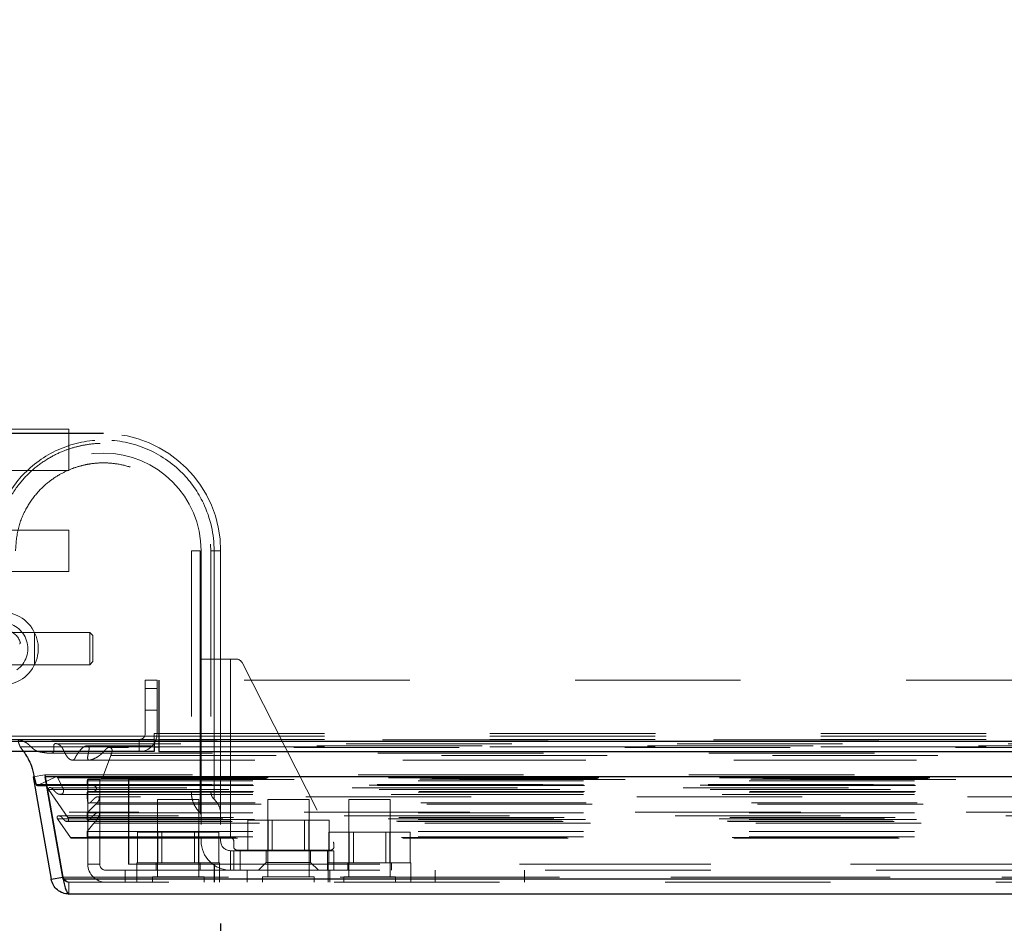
# Model space of a CAD drawing. Header units: inches. Extents: x 0.2 to 10.8, y 0.2 to 8.2.
# Tile 53 of 86: x 2.649 to 3.245, y 7.183 to 7.729. Entities that reach past the tile are written whole.
import ezdxf

# ---------------------------------------------------------------- set-up
doc = ezdxf.new("R2010")
doc.units = ezdxf.units.IN
doc.header["$MEASUREMENT"] = 0
doc.linetypes.add('HIDDEN', pattern=[0.075, 0.05, -0.025])
doc.layers.add('DIMENSIONS', color=140, linetype='Continuous')
doc.layers.add('SLD-0', color=179, linetype='Continuous')
doc.styles.add('SLDTEXTSTYLE0', font='TXT', dxfattribs={"width": 0.7})
doc.dimstyles.new('SLDDIMSTYLE1', dxfattribs={"dimtxt": 0.084961, "dimasz": 0.13, "dimexe": 0, "dimexo": 0.0625, "dimgap": 0.02124, "dimtad": 0, "dimtih": 1, "dimtoh": 1, "dimlfac": 10, "dimrnd": 1e-09, "dimzin": 12, "dimdsep": 46, "dimtxsty": 'SLDTEXTSTYLE0', "dimsah": 1, "dimcen": 0.09, "dimadec": 0, "dimazin": 3, "dimtfac": 1, "dimtmove": 0, "dimatfit": 0, "dimfxl": 0, "dimfrac": 2, "dimtolj": 1, "dimtzin": 12, "dimarcsym": 0})

# ---------------------------------------------------------------- blocks, each defined once
blk = doc.blocks.new('_D_2')
at = {"layer": 'DIMENSIONS'}
for p, q in [((2.41219, 7.47855), (2.41219, 7.72855)), ((2.65007, 7.47855), (2.28719, 7.47855)), ((2.5931, 7.28649), (2.28719, 7.28649)), ((2.41219, 7.04044), (2.41219, 7.28649)), ((1.89463, 7.04044), (1.8661, 7.04044)), ((1.8661, 7.04044), (1.8661, 6.90541)), ((2.1471, 7.04044), (2.17563, 7.04044)), ((2.17563, 7.04044), (2.17563, 6.90541)), ((2.30029, 7.04044), (2.41219, 7.04044)), ((1.8661, 6.90541), (1.89463, 6.90541)), ((2.17563, 6.90541), (2.1471, 6.90541))]:
    blk.add_line(p, q, dxfattribs=at)
for points in [[(2.41219, 7.47855), (2.43219, 7.60855), (2.39219, 7.60855)], [(2.41219, 7.28649), (2.39219, 7.15649), (2.43219, 7.15649)]]:
    blk.add_solid(points, dxfattribs=at)
at = {"layer": 'DIMENSIONS', "char_height": 0.083333, "attachment_point": 1, "style": 'SLDTEXTSTYLE0'}
for s, insert in [('1.92', (1.89463, 7.16688)), ('48.8', (1.89463, 7.01283))]:
    blk.add_mtext(s, dxfattribs=dict(at, insert=insert))
blk = doc.blocks.new('_D_3')
at = {"layer": 'DIMENSIONS'}
for p, q in [((2.60941, 7.27018), (2.60941, 6.91544)), ((2.77094, 7.18249), (2.77094, 6.91544)), ((2.60941, 7.04044), (2.35941, 7.04044)), ((2.77094, 7.04044), (2.95029, 7.04044)), ((3.06543, 7.04044), (3.0369, 7.04044)), ((3.0369, 7.04044), (3.0369, 6.90541)), ((3.31789, 7.04044), (3.34642, 7.04044)), ((3.34642, 7.04044), (3.34642, 6.90541)), ((3.0369, 6.90541), (3.06543, 6.90541)), ((3.34642, 6.90541), (3.31789, 6.90541))]:
    blk.add_line(p, q, dxfattribs=at)
for points in [[(2.60941, 7.04044), (2.47941, 7.06044), (2.47941, 7.02044)], [(2.77094, 7.04044), (2.90094, 7.02044), (2.90094, 7.06044)]]:
    blk.add_solid(points, dxfattribs=at)
at = {"layer": 'DIMENSIONS', "char_height": 0.083333, "attachment_point": 1, "style": 'SLDTEXTSTYLE0'}
for s, insert in [('1.62', (3.06543, 7.16688)), ('41.0', (3.06543, 7.01283))]:
    blk.add_mtext(s, dxfattribs=dict(at, insert=insert))

msp = doc.modelspace()

# ---------------------------------------------------------------- linework, layer by layer
at = {"layer": 'DIMENSIONS'}
msp.add_line((2.700071, 7.478555), (2.649657, 7.478555), dxfattribs=at)
at = {"layer": 'SLD-0', "linetype": 'HIDDEN', "lineweight": 18}
for p, q in [((2.679107, 7.481189), (2.619732, 7.481189)), ((2.679107, 7.456189), (2.679107, 7.481189)), ((2.619732, 7.456189), (2.679107, 7.456189)), ((2.679107, 7.420189), (2.619732, 7.420189)), ((2.679107, 7.395189), (2.679107, 7.420189)), ((2.753226, 7.407689), (2.753226, 7.262019)), ((2.758537, 7.262019), (2.758537, 7.407689)), ((2.758537, 7.407689), (2.758537, 7.262019)), ((2.758537, 7.262019), (2.758537, 7.407689)), ((2.758537, 7.407689), (2.758537, 7.262019)), ((2.758537, 7.262019), (2.758537, 7.407689)), ((2.758537, 7.407689), (2.758537, 7.262019)), ((2.758537, 7.262019), (2.758537, 7.407689)), ((2.758537, 7.407689), (2.758537, 7.262019)), ((2.759127, 7.342334), (2.759127, 7.407689)), ((2.759127, 7.407689), (2.759127, 7.262019)), ((2.765032, 7.407689), (2.765032, 7.262019)), ((2.766993, 7.262019), (2.766993, 7.407689)), ((2.766993, 7.407689), (2.766993, 7.262019)), ((2.766993, 7.262019), (2.766993, 7.407689)), ((2.766993, 7.407689), (2.766993, 7.262019)), ((2.766993, 7.262019), (2.766993, 7.407689)), ((2.766993, 7.407689), (2.766993, 7.262019)), ((2.766993, 7.262019), (2.766993, 7.407689)), ((2.766993, 7.407689), (2.766993, 7.262019)), ((2.770938, 7.407689), (2.770938, 7.342334)), ((2.619732, 7.395189), (2.679107, 7.395189)), ((2.658339, 7.358476), (2.638654, 7.358476)), ((2.658339, 7.358476), (2.658339, 7.338791)), ((2.658339, 7.358476), (2.658339, 7.338791)), ((2.691804, 7.358476), (2.658339, 7.358476)), ((2.691804, 7.358476), (2.691804, 7.338791)), ((2.693772, 7.356507), (2.691804, 7.358476)), ((2.693772, 7.356507), (2.693772, 7.340759)), ((2.638654, 7.338791), (2.658339, 7.338791)), ((2.658339, 7.338791), (2.691804, 7.338791)), ((2.691804, 7.338791), (2.693772, 7.340759)), ((2.759127, 7.342334), (2.759127, 7.23446)), ((2.759127, 7.342334), (2.776843, 7.342334)), ((2.770938, 7.342334), (2.770938, 7.23446)), ((2.776843, 7.342334), (2.776843, 7.23446)), ((2.776843, 7.342334), (2.780334, 7.342334)), ((2.776843, 7.342334), (2.776843, 7.23446)), ((2.776843, 7.23446), (2.776843, 7.342334)), ((2.776843, 7.23446), (2.776843, 7.342334)), ((2.776843, 7.342334), (2.776843, 7.23446)), ((2.776843, 7.342334), (2.776843, 7.23446)), ((2.776843, 7.23446), (2.776843, 7.342334)), ((2.776843, 7.23446), (2.776843, 7.342334)), ((2.783843, 7.340183), (2.839013, 7.231758)), ((2.725307, 7.329489), (2.725307, 7.297289)), ((2.732507, 7.329489), (2.725307, 7.329489)), ((2.732507, 7.329489), (2.732507, 7.297289)), ((4.485207, 7.329489), (2.733607, 7.329489)), ((2.733607, 7.297289), (2.733607, 7.329489)), ((2.733698, 7.329489), (2.733698, 7.297289)), ((2.725307, 7.324489), (2.732507, 7.324489)), ((2.732507, 7.324489), (2.725307, 7.324489)), ((2.725307, 7.324489), (2.732507, 7.324489)), ((2.732507, 7.324489), (2.725307, 7.324489)), ((2.725307, 7.311489), (2.732507, 7.311489)), ((2.730698, 7.297289), (2.733698, 7.297289)), ((2.730698, 7.297289), (2.730698, 7.293689)), ((2.733607, 7.297289), (4.485207, 7.297289)), ((2.733607, 7.297289), (4.485207, 7.297289)), ((2.733607, 7.295767), (2.733607, 7.297289)), ((2.733698, 7.297289), (4.485116, 7.297289)), ((2.733698, 7.297289), (2.733698, 7.286489)), ((2.733698, 7.297289), (4.485116, 7.297289)), ((2.733698, 7.297289), (4.485116, 7.297289)), ((2.733698, 7.297289), (4.485116, 7.297289)), ((2.641607, 7.295767), (2.733607, 7.295767)), ((2.730707, 7.293689), (2.643098, 7.293689)), ((2.721707, 7.293689), (2.721707, 7.286489)), ((2.730707, 7.293689), (2.730707, 7.292724)), ((2.733607, 7.292724), (2.733607, 7.295767)), ((2.733607, 7.295767), (4.485207, 7.295767)), ((2.733607, 7.293689), (4.485207, 7.293689)), ((2.649753, 7.289347), (2.730707, 7.289347)), ((2.649753, 7.289347), (2.651779, 7.286489)), ((2.689795, 7.289861), (2.689776, 7.289861)), ((4.528969, 7.289861), (2.689795, 7.289861)), ((4.515142, 7.288992), (2.703619, 7.288992)), ((2.733607, 7.289347), (4.485207, 7.289347)), ((2.699562, 7.27061), (2.704471, 7.28404)), ((2.704471, 7.28404), (4.514294, 7.28404)), ((2.657666, 7.271125), (2.664756, 7.272375)), ((2.660717, 7.266054), (2.671299, 7.271216)), ((2.664756, 7.272375), (2.675658, 7.21055)), ((4.553997, 7.272375), (2.664768, 7.272375)), ((2.664768, 7.271213), (2.664768, 7.272375)), ((2.675669, 7.21055), (2.664768, 7.272375)), ((2.665572, 7.266565), (4.553193, 7.266565)), ((2.671299, 7.271216), (4.547466, 7.271216)), ((4.547214, 7.271248), (2.67155, 7.271248)), ((2.672455, 7.270674), (4.54631, 7.270674)), ((2.672455, 7.270674), (2.675856, 7.263452)), ((2.672455, 7.270674), (4.54631, 7.270674)), ((2.690339, 7.268857), (4.528426, 7.268857)), ((2.690339, 7.266369), (2.690339, 7.268857)), ((2.690339, 7.268857), (4.528426, 7.268857)), ((2.697866, 7.269575), (2.690666, 7.269575)), ((2.690666, 7.269575), (2.690666, 7.218375)), ((2.691339, 7.269869), (2.698635, 7.269953)), ((2.691339, 7.269869), (4.527426, 7.269869)), ((2.691339, 7.269869), (4.527426, 7.269869)), ((2.697866, 7.269575), (2.697866, 7.218375)), ((2.698635, 7.269953), (4.52013, 7.269953)), ((2.698635, 7.269953), (4.52013, 7.269953)), ((2.699562, 7.27061), (4.519203, 7.27061)), ((2.699562, 7.27061), (4.519203, 7.27061)), ((2.715299, 7.269575), (2.715299, 7.218375)), ((2.715366, 7.269575), (2.715299, 7.269575)), ((2.715366, 7.269575), (2.715366, 7.218375)), ((2.715366, 7.269575), (4.503466, 7.269575)), ((2.660717, 7.266054), (4.558048, 7.266054)), ((2.660717, 7.266054), (4.558048, 7.266054)), ((2.665679, 7.265953), (4.553085, 7.265953)), ((2.666799, 7.263489), (4.551966, 7.263489)), ((2.666799, 7.263489), (2.678638, 7.246581)), ((2.668367, 7.264628), (2.66832, 7.264628)), ((4.550445, 7.264628), (2.668367, 7.264628)), ((2.673965, 7.260608), (4.544793, 7.260608)), ((2.675856, 7.263452), (4.542909, 7.263452)), ((2.690339, 7.266369), (4.528426, 7.266369)), ((2.690339, 7.266369), (4.528426, 7.266369)), ((2.690339, 7.260461), (2.690339, 7.261869)), ((2.690339, 7.261869), (4.528426, 7.261869)), ((2.690339, 7.261869), (4.528426, 7.261869)), ((2.690839, 7.265869), (4.527926, 7.265869)), ((2.690839, 7.262369), (4.527926, 7.262369)), ((2.759127, 7.262019), (2.758537, 7.262019)), ((2.759127, 7.262019), (2.758537, 7.262019)), ((2.759127, 7.262019), (2.758537, 7.262019)), ((2.759127, 7.262019), (2.758537, 7.262019)), ((2.759127, 7.262019), (2.758537, 7.262019)), ((2.759127, 7.262019), (2.758537, 7.262019)), ((2.759127, 7.262019), (2.758537, 7.262019)), ((2.759127, 7.262019), (2.758537, 7.262019)), ((2.770938, 7.262019), (2.766993, 7.262019)), ((2.770938, 7.262019), (2.766993, 7.262019)), ((2.770938, 7.262019), (2.766993, 7.262019)), ((2.770938, 7.262019), (2.766993, 7.262019)), ((2.770938, 7.262019), (2.766993, 7.262019)), ((2.770938, 7.262019), (2.766993, 7.262019)), ((2.770938, 7.262019), (2.766993, 7.262019)), ((2.770938, 7.262019), (2.766993, 7.262019)), ((2.690339, 7.260461), (4.528426, 7.260461)), ((2.690339, 7.249456), (2.695493, 7.254646)), ((2.691825, 7.255456), (2.691854, 7.255456)), ((2.691854, 7.255456), (4.526979, 7.255456)), ((2.695493, 7.254646), (4.523272, 7.254646)), ((2.695493, 7.254646), (4.523272, 7.254646)), ((4.522402, 7.259128), (2.696365, 7.259128)), ((2.757766, 7.257575), (2.732766, 7.257575)), ((2.732766, 7.257575), (2.732766, 7.2107)), ((2.757766, 7.2107), (2.757766, 7.257575)), ((2.824382, 7.257575), (2.799382, 7.257575)), ((2.799382, 7.257575), (2.799382, 7.2107)), ((2.824382, 7.2107), (2.824382, 7.257575)), ((2.873466, 7.257575), (2.848466, 7.257575)), ((2.848466, 7.257575), (2.848466, 7.2107)), ((2.873466, 7.2107), (2.873466, 7.257575)), ((2.697268, 7.249838), (2.67931, 7.249838)), ((2.690339, 7.245322), (2.690339, 7.249456)), ((2.690339, 7.249456), (4.528426, 7.249456)), ((4.521508, 7.249838), (2.697268, 7.249838)), ((2.672276, 7.24588), (4.546489, 7.24588)), ((2.672276, 7.24588), (2.680201, 7.23456)), ((2.673221, 7.24763), (2.673213, 7.24763)), ((4.545552, 7.24763), (2.673221, 7.24763)), ((2.677133, 7.244478), (4.541647, 7.244478)), ((2.677955, 7.244186), (4.540816, 7.244186)), ((2.678638, 7.246581), (4.540126, 7.246581)), ((2.690339, 7.245322), (4.528426, 7.245322)), ((2.690339, 7.23808), (2.694378, 7.24325)), ((2.691441, 7.245314), (4.527311, 7.245314)), ((2.694378, 7.24325), (4.524387, 7.24325)), ((2.787287, 7.226586), (2.787287, 7.245086)), ((2.799585, 7.245086), (2.787287, 7.245086)), ((2.799585, 7.226586), (2.799585, 7.245086)), ((2.82418, 7.245086), (2.799585, 7.245086)), ((2.802087, 7.245086), (2.802087, 7.226586)), ((2.821677, 7.226586), (2.821677, 7.245086)), ((2.82418, 7.226586), (2.82418, 7.245086)), ((2.836478, 7.245086), (2.82418, 7.245086)), ((2.836478, 7.226586), (2.836478, 7.245086)), ((2.690339, 7.23808), (4.528426, 7.23808)), ((2.690339, 7.235041), (2.690339, 7.23808)), ((2.720671, 7.219275), (2.720671, 7.237775)), ((2.732968, 7.237775), (2.720671, 7.237775)), ((2.732968, 7.219275), (2.732968, 7.237775)), ((2.757563, 7.237775), (2.732968, 7.237775)), ((2.735471, 7.237775), (2.735471, 7.219275)), ((2.755061, 7.219275), (2.755061, 7.237775)), ((2.757563, 7.219275), (2.757563, 7.237775)), ((2.769861, 7.237775), (2.757563, 7.237775)), ((2.769861, 7.219275), (2.769861, 7.237775)), ((2.836371, 7.219275), (2.836371, 7.237775)), ((2.848668, 7.237775), (2.836371, 7.237775)), ((2.848668, 7.219275), (2.848668, 7.237775)), ((2.873263, 7.237775), (2.848668, 7.237775)), ((2.851171, 7.237775), (2.851171, 7.219275)), ((2.870761, 7.219275), (2.870761, 7.237775)), ((2.873263, 7.219275), (2.873263, 7.237775)), ((2.885561, 7.237775), (2.873263, 7.237775)), ((2.885561, 7.219275), (2.885561, 7.237775)), ((2.680201, 7.23456), (4.538564, 7.23456)), ((2.681078, 7.234041), (4.537687, 7.234041)), ((2.690339, 7.235041), (4.528426, 7.235041)), ((2.690339, 7.235041), (4.528426, 7.235041)), ((2.759127, 7.23446), (2.776843, 7.23446)), ((2.759127, 7.232492), (2.759127, 7.23446)), ((2.770938, 7.23446), (2.770938, 7.232492)), ((2.778812, 7.232492), (2.778812, 7.228948)), ((2.776843, 7.226586), (2.776843, 7.214775)), ((2.776843, 7.226586), (2.778812, 7.226586)), ((2.776843, 7.214775), (2.776843, 7.226586)), ((2.776843, 7.226586), (2.776843, 7.214775)), ((2.776843, 7.214775), (2.776843, 7.226586)), ((2.778812, 7.214775), (2.778812, 7.226586)), ((2.778812, 7.226586), (2.782749, 7.226586)), ((2.837473, 7.22698), (2.78078, 7.22698)), ((2.782749, 7.214775), (2.782749, 7.226586)), ((2.835504, 7.226586), (2.782749, 7.226586)), ((2.782749, 7.214775), (2.782749, 7.226586)), ((2.782749, 7.214775), (2.782749, 7.226586)), ((2.782749, 7.214775), (2.782749, 7.226586)), ((2.798497, 7.226586), (2.798497, 7.2195)), ((2.825268, 7.2195), (2.825268, 7.226586)), ((2.835504, 7.226586), (2.839441, 7.226586)), ((2.835504, 7.214775), (2.835504, 7.226586)), ((2.835504, 7.214775), (2.835504, 7.226586)), ((2.835504, 7.214775), (2.835504, 7.226586)), ((2.835504, 7.214775), (2.835504, 7.226586)), ((2.839441, 7.229973), (2.839441, 7.228948)), ((2.839441, 7.214775), (2.839441, 7.226586)), ((2.770266, 7.219275), (2.720266, 7.219275)), ((2.720266, 7.219275), (2.720266, 7.214775)), ((2.732016, 7.219275), (2.732016, 7.214775)), ((2.758516, 7.214775), (2.758516, 7.219275)), ((2.770266, 7.214775), (2.770266, 7.219275)), ((2.798497, 7.2195), (2.793772, 7.214775)), ((2.798497, 7.2195), (2.825268, 7.2195)), ((2.829993, 7.214775), (2.825268, 7.2195)), ((2.885966, 7.219275), (2.835966, 7.219275)), ((2.835966, 7.219275), (2.835966, 7.214775)), ((2.847716, 7.219275), (2.847716, 7.214775)), ((2.874216, 7.214775), (2.874216, 7.219275)), ((2.885966, 7.214775), (2.885966, 7.219275)), ((2.690666, 7.218375), (2.697866, 7.218375)), ((2.701466, 7.214775), (2.713166, 7.214775)), ((2.713166, 7.214775), (2.767166, 7.214775)), ((2.713166, 7.214775), (2.713166, 7.207575)), ((2.715366, 7.218375), (2.715299, 7.218375)), ((2.715366, 7.218375), (2.767166, 7.218375)), ((2.720266, 7.214775), (2.720266, 7.207575)), ((2.767099, 7.218375), (2.767099, 7.214775)), ((2.767099, 7.214775), (2.767099, 7.207575)), ((2.767166, 7.218375), (2.767166, 7.207575)), ((2.767166, 7.218375), (4.451666, 7.218375)), ((2.767166, 7.218375), (4.451666, 7.218375)), ((4.451599, 7.218375), (2.767166, 7.218375)), ((4.451599, 7.218375), (2.767166, 7.218375)), ((2.767166, 7.214775), (4.451666, 7.214775)), ((2.770266, 7.207575), (2.770266, 7.214775)), ((2.786966, 7.214775), (2.786966, 7.207575)), ((2.835899, 7.214775), (2.835899, 7.207575)), ((2.835966, 7.214775), (2.835966, 7.207575)), ((2.836966, 7.207575), (2.836966, 7.214775)), ((2.885899, 7.207575), (2.885899, 7.214775)), ((2.885966, 7.207575), (2.885966, 7.214775)), ((2.900666, 7.214775), (2.900666, 7.207575)), ((2.954599, 7.214775), (2.954599, 7.207575)), ((2.954666, 7.214775), (2.954666, 7.207575)), ((2.675455, 7.210514), (2.675658, 7.21055)), ((2.675669, 7.2093), (2.675669, 7.21055)), ((4.543096, 7.21055), (2.675669, 7.21055)), ((2.675669, 7.21055), (4.543096, 7.21055)), ((2.675669, 7.2093), (4.543096, 7.2093)), ((4.539562, 7.207575), (2.679203, 7.207575)), ((2.679203, 7.207575), (2.679203, 7.200375)), ((2.760891, 7.2107), (2.729641, 7.2107)), ((2.729641, 7.2107), (2.729641, 7.207575)), ((2.760891, 7.207575), (2.760891, 7.2107)), ((2.827507, 7.2107), (2.796257, 7.2107)), ((2.796257, 7.2107), (2.796257, 7.207575)), ((2.827507, 7.207575), (2.827507, 7.2107)), ((2.876591, 7.2107), (2.845341, 7.2107)), ((2.845341, 7.2107), (2.845341, 7.207575)), ((2.876591, 7.207575), (2.876591, 7.2107))]:
    msp.add_line(p, q, dxfattribs=at)
at = {"layer": 'SLD-0', "linetype": 'Continuous', "lineweight": 25}
for p, q in [((2.641607, 7.292724), (2.733607, 7.292724)), ((2.730707, 7.292724), (2.730707, 7.286489)), ((2.733607, 7.292724), (4.485207, 7.292724)), ((2.733607, 7.292724), (2.733607, 7.286489)), ((2.730707, 7.286489), (2.643098, 7.286489)), ((2.730707, 7.289347), (2.733607, 7.289347)), ((2.733607, 7.286489), (4.485207, 7.286489)), ((2.657666, 7.271125), (2.668567, 7.2093)), ((2.659357, 7.266565), (2.665572, 7.266565)), ((2.664768, 7.271125), (2.664768, 7.271213)), ((4.553997, 7.271125), (2.664768, 7.271125)), ((2.675669, 7.2093), (2.664768, 7.271125)), ((2.660278, 7.265953), (2.665679, 7.265953)), ((2.668567, 7.2093), (2.675455, 7.210514)), ((4.543096, 7.2093), (2.675669, 7.2093)), ((4.539562, 7.200375), (2.679203, 7.200375))]:
    msp.add_line(p, q, dxfattribs=at)
at = {"layer": 'SLD-0', "linetype": 'HIDDEN', "lineweight": 18, "flags": 128}
for points in [[(4.56882, 7.29347), (3.624578, 7.29347), (2.649959, 7.29347)], [(4.546869, 7.291201), (3.624578, 7.291202), (2.671901, 7.291201)], [(2.66603, 7.285566), (3.531707, 7.285569), (4.552727, 7.285566)], [(2.666033, 7.285566), (3.64928, 7.285566), (4.552734, 7.285566)], [(4.515172, 7.288992), (3.624578, 7.288991), (2.703625, 7.288992)], [(2.681081, 7.281317), (3.594195, 7.281317), (4.537692, 7.281317)], [(2.691601, 7.281295), (3.594195, 7.281295), (4.52716, 7.281295)]]:
    msp.add_lwpolyline(points, dxfattribs=at)
at = {"layer": 'SLD-0', "linetype": 'HIDDEN', "lineweight": 18}
for centre, radius, start, end in [((2.700071, 7.407689), 0.070866, 0, 180), ((2.700071, 7.407689), 0.059055, 0, 180), ((2.638654, 7.348633), 0.022047, 180, 105), ((2.638654, 7.348633), 0.015748, 305.260915, 234.739085), ((2.638654, 7.348633), 0.011811, 19.096044, 70.903956), ((2.649071, 7.35224), 0.000787, 285, 19.096044), ((2.780334, 7.338397), 0.003937, 26.968536, 90), ((2.721707, 7.297289), 0.0036, 270, 0), ((2.721707, 7.297289), 0.0108, 270, 0), ((2.67155, 7.270248), 0.001, 25.213814, 104.575625), ((2.691351, 7.268857), 0.001012, 90.663284, 180), ((2.698623, 7.270953), 0.001, 270.663284, 339.923457), ((2.660278, 7.266953), 0.001, 270, 296), ((2.690839, 7.266369), 0.0005, 180, 270), ((2.690839, 7.261869), 0.0005, 90, 180), ((2.694089, 7.264119), 0.00175, 270, 90), ((2.759127, 7.248815), 0.011811, 0, 48.236602), ((2.757158, 7.247962), 0.001969, 0, 45.523728), ((2.681078, 7.235041), 0.001, 208.732625, 270), ((2.689339, 7.235041), 0.001, 270, 0), ((2.776843, 7.232492), 0.017717, 180, 270), ((2.776843, 7.232492), 0.005906, 180, 270), ((2.776843, 7.232492), 0.001969, 0, 90), ((2.835504, 7.229973), 0.003937, 0, 26.968536), ((2.78078, 7.228948), 0.001969, 180, 270), ((2.837473, 7.228948), 0.001969, 270, 0), ((2.701466, 7.218375), 0.0108, 180, 270), ((2.701466, 7.218375), 0.0036, 180, 270)]:
    msp.add_arc(centre, radius, start, end, dxfattribs=at)
at = {"layer": 'SLD-0', "linetype": 'Continuous', "lineweight": 25}
msp.add_arc((2.660278, 7.266953), 0.001, 202.85776, 270, dxfattribs=at)
at = {"layer": 'SLD-0', "linetype": 'HIDDEN', "lineweight": 18}
for points, knots in [([(2.766994, 7.407689), (2.767006, 7.417613), (2.763071, 7.434908), (2.747859, 7.456655), (2.726664, 7.47104), (2.700071, 7.476394), (2.673479, 7.47104), (2.652284, 7.456655), (2.637072, 7.434908), (2.633137, 7.417613), (2.633149, 7.407689)], [4.7124141, 4.7124141, 4.7124141, 4.7124141, 5.1572161, 5.4883922, 5.8858034, 6.2832146, 6.6806259, 7.0780371, 7.4092131, 7.8540152, 7.8540152, 7.8540152, 7.8540152]), ([(2.633149, 7.407689), (2.633137, 7.417613), (2.637072, 7.434908), (2.652284, 7.456655), (2.673479, 7.47104), (2.700071, 7.476394), (2.726664, 7.47104), (2.747859, 7.456655), (2.763071, 7.434908), (2.767006, 7.417613), (2.766994, 7.407689)], [4.7123641, 4.7123641, 4.7123641, 4.7123641, 5.1571661, 5.4883421, 5.8857534, 6.2831646, 6.6805758, 7.0779871, 7.4091631, 7.853965, 7.853965, 7.853965, 7.853965]), ([(2.766994, 7.407689), (2.767006, 7.417613), (2.763071, 7.434908), (2.747859, 7.456655), (2.726664, 7.47104), (2.700071, 7.476394), (2.673479, 7.47104), (2.652284, 7.456655), (2.637072, 7.434908), (2.633137, 7.417613), (2.633149, 7.407689)], [4.7124141, 4.7124141, 4.7124141, 4.7124141, 5.1572161, 5.4883922, 5.8858034, 6.2832146, 6.6806259, 7.0780371, 7.4092131, 7.8540152, 7.8540152, 7.8540152, 7.8540152]), ([(2.633149, 7.407689), (2.633137, 7.417613), (2.637072, 7.434908), (2.652284, 7.456655), (2.673479, 7.47104), (2.700071, 7.476394), (2.726664, 7.47104), (2.747859, 7.456655), (2.763071, 7.434908), (2.767006, 7.417613), (2.766994, 7.407689)], [4.7123641, 4.7123641, 4.7123641, 4.7123641, 5.1571661, 5.4883421, 5.8857534, 6.2831646, 6.6805758, 7.0779871, 7.4091631, 7.8539651, 7.8539651, 7.8539651, 7.8539651]), ([(2.766994, 7.407689), (2.767006, 7.417613), (2.763071, 7.434908), (2.747859, 7.456655), (2.726664, 7.47104), (2.700071, 7.476394), (2.673479, 7.47104), (2.652284, 7.456655), (2.637072, 7.434908), (2.633137, 7.417613), (2.633149, 7.407689)], [4.7124141, 4.7124141, 4.7124141, 4.7124141, 5.1572161, 5.4883922, 5.8858034, 6.2832146, 6.6806259, 7.0780371, 7.4092131, 7.8540152, 7.8540152, 7.8540152, 7.8540152]), ([(2.633149, 7.407689), (2.633137, 7.417613), (2.637072, 7.434908), (2.652284, 7.456655), (2.673479, 7.47104), (2.700071, 7.476394), (2.726664, 7.47104), (2.747859, 7.456655), (2.763071, 7.434908), (2.767006, 7.417613), (2.766994, 7.407689)], [4.7123641, 4.7123641, 4.7123641, 4.7123641, 5.1571661, 5.4883421, 5.8857534, 6.2831646, 6.6805758, 7.0779871, 7.4091631, 7.853965, 7.853965, 7.853965, 7.853965]), ([(2.766994, 7.407689), (2.767006, 7.417613), (2.763071, 7.434908), (2.747859, 7.456655), (2.726664, 7.47104), (2.700071, 7.476394), (2.673479, 7.47104), (2.652284, 7.456655), (2.637072, 7.434908), (2.633137, 7.417613), (2.633149, 7.407689)], [4.7124141, 4.7124141, 4.7124141, 4.7124141, 5.1572161, 5.4883922, 5.8858034, 6.2832146, 6.6806259, 7.0780371, 7.4092131, 7.8540152, 7.8540152, 7.8540152, 7.8540152]), ([(2.633149, 7.407689), (2.633137, 7.417613), (2.637072, 7.434908), (2.652284, 7.456655), (2.673479, 7.47104), (2.700071, 7.476394), (2.726664, 7.47104), (2.747859, 7.456655), (2.763071, 7.434908), (2.767006, 7.417613), (2.766994, 7.407689)], [4.7123641, 4.7123641, 4.7123641, 4.7123641, 5.1571661, 5.4883421, 5.8857534, 6.2831646, 6.6805758, 7.0779871, 7.4091631, 7.8539651, 7.8539651, 7.8539651, 7.8539651]), ([(2.635257, 7.407672), (2.635562, 7.412906), (2.636164, 7.423271), (2.641718, 7.437372), (2.649338, 7.448974), (2.658091, 7.457703), (2.666953, 7.463865), (2.675261, 7.467926), (2.682808, 7.470451), (2.690325, 7.472062), (2.69878, 7.472859), (2.70887, 7.472354), (2.720361, 7.469826), (2.732682, 7.464464), (2.744909, 7.455586), (2.753696, 7.44511), (2.759313, 7.43488), (2.762588, 7.426095), (2.76469, 7.41692), (2.764864, 7.410672), (2.764948, 7.407684)], [0, 0, 0, 0, 0.0767726, 0.1520259, 0.2197932, 0.2800519, 0.3328038, 0.3780289, 0.4157325, 0.4497022, 0.4910227, 0.5404034, 0.5978448, 0.6633182, 0.7368402, 0.818384, 0.8622634, 0.908157, 0.9560681, 1, 1, 1, 1]), ([(2.646917, 7.407689), (2.647259, 7.412273), (2.647914, 7.421028), (2.652716, 7.432738), (2.659066, 7.442078), (2.666284, 7.449076), (2.673558, 7.453993), (2.680355, 7.457214), (2.686516, 7.459197), (2.692645, 7.460442), (2.699529, 7.461021), (2.707732, 7.460534), (2.717061, 7.458401), (2.727052, 7.453969), (2.736952, 7.446687), (2.745703, 7.436193), (2.750736, 7.425017), (2.753004, 7.414864), (2.753145, 7.40945), (2.753217, 7.406687)], [0, 0, 0, 0, 0.081792, 0.1561824, 0.2231699, 0.2827325, 0.3348719, 0.3795686, 0.4168278, 0.4504064, 0.4912536, 0.5400648, 0.5968405, 0.6615527, 0.7342175, 0.8148089, 0.9033105, 0.9506592, 1, 1, 1, 1]), ([(2.758537, 7.407689), (2.755159, 7.407689), (2.751296, 7.407689), (2.755159, 7.407689), (2.758537, 7.407689)], [0.02713175, 0.02713175, 0.02713175, 0.02713175, 0.5, 0.97286829, 0.97286829, 0.97286829, 0.97286829]), ([(2.758537, 7.407689), (2.755159, 7.407689), (2.751296, 7.407689), (2.755159, 7.407689), (2.758537, 7.407689)], [0.02713175, 0.02713175, 0.02713175, 0.02713175, 0.5, 0.97286829, 0.97286829, 0.97286829, 0.97286829]), ([(2.770807, 7.407689), (2.770776, 7.407689), (2.770683, 7.407689), (2.769965, 7.407689), (2.768751, 7.407689), (2.767579, 7.407689), (2.766993, 7.407689)], [0, 0, 0, 0, 0.1424792, 0.4283194, 0.7141597, 1, 1, 1, 1]), ([(2.770807, 7.407689), (2.770776, 7.407689), (2.770683, 7.407689), (2.769965, 7.407689), (2.768751, 7.407689), (2.767579, 7.407689), (2.766993, 7.407689)], [0, 0, 0, 0, 0.1424792, 0.4283195, 0.7141597, 1, 1, 1, 1]), ([(2.770807, 7.407689), (2.770776, 7.407689), (2.770683, 7.407689), (2.769965, 7.407689), (2.768751, 7.407689), (2.767579, 7.407689), (2.766993, 7.407689)], [0, 0, 0, 0, 0.1424792, 0.4283194, 0.7141597, 1, 1, 1, 1]), ([(2.770807, 7.407689), (2.770776, 7.407689), (2.770683, 7.407689), (2.769965, 7.407689), (2.768751, 7.407689), (2.767579, 7.407689), (2.766993, 7.407689)], [0, 0, 0, 0, 0.1424792, 0.4283195, 0.7141597, 1, 1, 1, 1]), ([(2.770807, 7.407689), (2.770776, 7.407689), (2.770683, 7.407689), (2.769965, 7.407689), (2.768751, 7.407689), (2.767579, 7.407689), (2.766993, 7.407689)], [0, 0, 0, 0, 0.1424792, 0.4283194, 0.7141597, 1, 1, 1, 1]), ([(2.770807, 7.407689), (2.770776, 7.407689), (2.770683, 7.407689), (2.769965, 7.407689), (2.768751, 7.407689), (2.767579, 7.407689), (2.766993, 7.407689)], [0, 0, 0, 0, 0.1424792, 0.4283195, 0.7141597, 1, 1, 1, 1]), ([(2.770807, 7.407689), (2.770776, 7.407689), (2.770683, 7.407689), (2.769965, 7.407689), (2.768751, 7.407689), (2.767579, 7.407689), (2.766993, 7.407689)], [0, 0, 0, 0, 0.1424792, 0.4283194, 0.7141597, 1, 1, 1, 1]), ([(2.770807, 7.407689), (2.770776, 7.407689), (2.770683, 7.407689), (2.769965, 7.407689), (2.768751, 7.407689), (2.767579, 7.407689), (2.766993, 7.407689)], [0, 0, 0, 0, 0.1424792, 0.4283195, 0.7141597, 1, 1, 1, 1]), ([(2.704471, 7.28404), (2.704591, 7.284328), (2.70481, 7.284851), (2.705069, 7.285585), (2.705237, 7.28618), (2.70532, 7.286683), (2.705354, 7.287128), (2.705309, 7.287565), (2.705172, 7.287977), (2.704944, 7.288342), (2.704573, 7.288656), (2.704049, 7.288947), (2.703325, 7.289061), (2.702566, 7.288725), (2.701787, 7.288067), (2.70096, 7.287177), (2.700027, 7.28619), (2.69919, 7.285313), (2.698323, 7.284524), (2.697341, 7.28377), (2.696108, 7.28298), (2.694661, 7.28225), (2.693276, 7.281689), (2.69215, 7.281348), (2.691435, 7.281258), (2.691007, 7.281406), (2.69077, 7.281617), (2.690616, 7.281899), (2.690547, 7.282236), (2.690522, 7.282637), (2.690536, 7.283125), (2.69064, 7.283796), (2.690823, 7.284758), (2.691053, 7.285814), (2.691256, 7.28681), (2.69137, 7.287577), (2.691417, 7.288214), (2.691409, 7.28873), (2.6913, 7.289157), (2.691097, 7.289519), (2.690822, 7.289733), (2.690393, 7.289884), (2.689675, 7.289898), (2.688721, 7.289588), (2.687707, 7.288926), (2.686778, 7.288093), (2.685871, 7.2871), (2.684993, 7.285968), (2.684146, 7.284698), (2.683444, 7.283519), (2.68295, 7.282521), (2.682623, 7.281993), (2.682406, 7.281738), (2.682181, 7.281586), (2.681894, 7.281433), (2.681472, 7.281309), (2.680787, 7.281303), (2.679928, 7.28163), (2.679025, 7.282313), (2.678181, 7.283235), (2.677373, 7.284415), (2.676704, 7.285708), (2.676174, 7.286878), (2.675768, 7.28772), (2.675455, 7.288309), (2.675141, 7.288819), (2.674758, 7.289309), (2.674274, 7.289828), (2.673732, 7.290295), (2.673154, 7.290685), (2.672558, 7.290994), (2.671957, 7.291209), (2.671333, 7.291301), (2.670826, 7.291263), (2.670468, 7.291071), (2.670288, 7.290834), (2.67016, 7.290529), (2.67008, 7.290182), (2.67004, 7.289864), (2.670075, 7.28947), (2.670111, 7.288883), (2.670178, 7.288148), (2.670209, 7.287411), (2.670153, 7.286822), (2.67001, 7.286283), (2.669561, 7.285789), (2.668895, 7.285538), (2.668098, 7.285437), (2.667275, 7.285438), (2.666458, 7.285508), (2.665637, 7.285617), (2.664812, 7.285746), (2.663495, 7.285959), (2.661909, 7.286155), (2.660297, 7.28658), (2.65917, 7.28707), (2.658348, 7.28758), (2.65762, 7.288133), (2.656936, 7.288748), (2.656273, 7.289409), (2.655595, 7.290069), (2.654477, 7.291078), (2.652775, 7.292208), (2.651046, 7.293099), (2.64991, 7.293493), (2.649503, 7.293609), (2.649213, 7.293625), (2.648994, 7.29359), (2.648814, 7.293494), (2.64866, 7.293309), (2.648629, 7.29292), (2.648672, 7.292436), (2.648817, 7.291841), (2.649044, 7.29115), (2.649358, 7.290294), (2.649614, 7.289681), (2.649753, 7.289347)], [0, 0, 0, 0, 0.008873, 0.0161268, 0.021748, 0.0259186, 0.0298756, 0.0335454, 0.0375495, 0.0417997, 0.0462817, 0.0534196, 0.0629966, 0.0732393, 0.0826, 0.0972086, 0.1117944, 0.1261467, 0.136872, 0.1507998, 0.1678347, 0.1875615, 0.2086081, 0.2218165, 0.2309011, 0.2350737, 0.2384456, 0.2411794, 0.2441499, 0.2477433, 0.2518386, 0.2570825, 0.2659012, 0.278294, 0.2865189, 0.2934388, 0.2991001, 0.3035105, 0.3070474, 0.3109552, 0.3152941, 0.3187918, 0.327407, 0.342006, 0.3552752, 0.3690496, 0.383321, 0.3981625, 0.4136344, 0.4297746, 0.4393099, 0.4453684, 0.448367, 0.4505469, 0.454375, 0.4597944, 0.4667686, 0.4800638, 0.4927992, 0.5050022, 0.5198626, 0.536274, 0.547583, 0.5565626, 0.5631365, 0.567405, 0.5747428, 0.5823647, 0.5902861, 0.5985305, 0.6063379, 0.6141227, 0.6218981, 0.6298538, 0.6328976, 0.6359322, 0.6390937, 0.6423158, 0.6455565, 0.6475397, 0.6527938, 0.661246, 0.6672389, 0.67242, 0.6768136, 0.682654, 0.6923838, 0.7026451, 0.7128268, 0.7230977, 0.7334362, 0.7438266, 0.7542627, 0.7831951, 0.8037541, 0.8158751, 0.8271343, 0.8374359, 0.8467397, 0.8577645, 0.8680831, 0.8775727, 0.9073635, 0.9387904, 0.9462852, 0.9513679, 0.954162, 0.957346, 0.9596851, 0.9612901, 0.9645196, 0.9694228, 0.974403, 0.9811009, 0.9896795, 1, 1, 1, 1]), ([(2.675856, 7.263452), (2.675872, 7.263323), (2.675903, 7.263069), (2.675914, 7.262687), (2.675899, 7.262321), (2.675853, 7.261982), (2.675779, 7.261679), (2.675673, 7.261419), (2.675522, 7.261179), (2.675186, 7.26092), (2.674636, 7.26066), (2.673874, 7.260568), (2.673005, 7.260701), (2.67221, 7.261073), (2.671489, 7.261615), (2.670811, 7.262323), (2.670183, 7.263054), (2.669595, 7.263676), (2.669118, 7.264118), (2.668729, 7.264428), (2.668184, 7.264749), (2.667621, 7.264921), (2.667143, 7.264621), (2.666941, 7.26435), (2.666817, 7.264048), (2.666754, 7.263748), (2.666785, 7.26357), (2.666799, 7.263489)], [0, 0, 0, 0, 0.0232216, 0.0460731, 0.0679351, 0.088413, 0.1073706, 0.1249654, 0.1417075, 0.1651211, 0.2142228, 0.2883661, 0.3612387, 0.4313951, 0.4999679, 0.5667291, 0.6421484, 0.7038738, 0.7517319, 0.7863486, 0.8174193, 0.8972091, 0.9230385, 0.9465894, 0.9676563, 0.9852528, 1, 1, 1, 1]), ([(2.753313, 7.262019), (2.7533, 7.26192), (2.753274, 7.26173), (2.753246, 7.261653), (2.753229, 7.261737), (2.753227, 7.261926), (2.753226, 7.262019)], [0, 0, 0, 0, 0.2770954, 0.5320782, 0.7703942, 1, 1, 1, 1]), ([(2.753226, 7.262019), (2.753293, 7.260844), (2.753425, 7.258495), (2.754511, 7.255118), (2.756165, 7.251981), (2.757746, 7.250238), (2.758537, 7.249367)], [0, 0, 0, 0, 0.2500293, 0.4999089, 0.7499365, 1, 1, 1, 1]), ([(2.758537, 7.262019), (2.757745, 7.262019), (2.756161, 7.262019), (2.754525, 7.262019), (2.753564, 7.262019), (2.753441, 7.262019), (2.7534, 7.262019)], [0, 0, 0, 0, 0.2859748, 0.5719086, 0.8576731, 1, 1, 1, 1]), ([(2.7534, 7.262019), (2.753441, 7.262019), (2.753564, 7.262019), (2.754525, 7.262019), (2.756161, 7.262019), (2.757745, 7.262019), (2.758537, 7.262019)], [0, 0, 0, 0, 0.1423269, 0.4280914, 0.7140252, 1, 1, 1, 1]), ([(2.758537, 7.262019), (2.757745, 7.262019), (2.756161, 7.262019), (2.754525, 7.262019), (2.753564, 7.262019), (2.753441, 7.262019), (2.7534, 7.262019)], [0, 0, 0, 0, 0.2859748, 0.5719086, 0.8576731, 1, 1, 1, 1]), ([(2.7534, 7.262019), (2.753441, 7.262019), (2.753564, 7.262019), (2.754525, 7.262019), (2.756161, 7.262019), (2.757745, 7.262019), (2.758537, 7.262019)], [0, 0, 0, 0, 0.1423269, 0.4280914, 0.7140252, 1, 1, 1, 1]), ([(2.758537, 7.262019), (2.757745, 7.262019), (2.756161, 7.262019), (2.754525, 7.262019), (2.753564, 7.262019), (2.753441, 7.262019), (2.7534, 7.262019)], [0, 0, 0, 0, 0.28597484, 0.57190862, 0.8576731, 1, 1, 1, 1]), ([(2.7534, 7.262019), (2.753441, 7.262019), (2.753564, 7.262019), (2.754525, 7.262019), (2.756161, 7.262019), (2.757745, 7.262019), (2.758537, 7.262019)], [0, 0, 0, 0, 0.1423269, 0.4280914, 0.7140252, 1, 1, 1, 1]), ([(2.758537, 7.262019), (2.758537, 7.258693), (2.758537, 7.253776), (2.758537, 7.250026), (2.758537, 7.249037), (2.758537, 7.250026), (2.758537, 7.253776), (2.758537, 7.258693), (2.758537, 7.262019)], [3.1415927, 3.1415927, 3.1415927, 3.1415927, 3.9269908, 4.3196899, 4.712389, 5.1050881, 5.4977871, 6.2831853, 6.2831853, 6.2831853, 6.2831853]), ([(2.758537, 7.262019), (2.758537, 7.258693), (2.758537, 7.253776), (2.758537, 7.250026), (2.758537, 7.249037), (2.758537, 7.250026), (2.758537, 7.253776), (2.758537, 7.258693), (2.758537, 7.262019)], [3.1415927, 3.1415927, 3.1415927, 3.1415927, 3.9269908, 4.3196899, 4.712389, 5.1050881, 5.4977871, 6.2831853, 6.2831853, 6.2831853, 6.2831853]), ([(2.758537, 7.262019), (2.758537, 7.258693), (2.758537, 7.253776), (2.758537, 7.250026), (2.758537, 7.249037), (2.758537, 7.250026), (2.758537, 7.253776), (2.758537, 7.258693), (2.758537, 7.262019)], [3.1415927, 3.1415927, 3.1415927, 3.1415927, 3.9269908, 4.3196899, 4.712389, 5.1050881, 5.4977871, 6.2831853, 6.2831853, 6.2831853, 6.2831853]), ([(2.758537, 7.262019), (2.758537, 7.258693), (2.758537, 7.253776), (2.758537, 7.250026), (2.758537, 7.249037), (2.758537, 7.250026), (2.758537, 7.253776), (2.758537, 7.258693), (2.758537, 7.262019)], [3.1415927, 3.1415927, 3.1415927, 3.1415927, 3.9269908, 4.3196899, 4.712389, 5.1050881, 5.4977871, 6.2831853, 6.2831853, 6.2831853, 6.2831853]), ([(2.765032, 7.262019), (2.765058, 7.261607), (2.765111, 7.260781), (2.765518, 7.259601), (2.766122, 7.258508), (2.766703, 7.257919), (2.766993, 7.257625)], [0, 0, 0, 0, 0.24978584, 0.50010888, 0.75032726, 1, 1, 1, 1]), ([(2.766993, 7.262019), (2.766993, 7.261444), (2.766993, 7.260869), (2.766993, 7.259806), (2.766993, 7.259319), (2.766993, 7.258505), (2.766993, 7.258179), (2.766993, 7.257739), (2.766993, 7.257625), (2.766993, 7.257625), (2.766993, 7.257739), (2.766993, 7.258179), (2.766993, 7.258505), (2.766993, 7.259319), (2.766993, 7.259806), (2.766993, 7.260869), (2.766993, 7.261444), (2.766993, 7.262019)], [0, 0, 0, 0, 0.125, 0.125, 0.25, 0.25, 0.375, 0.375, 0.5, 0.5, 0.625, 0.625, 0.75, 0.75, 0.875, 0.875, 1, 1, 1, 1]), ([(2.766993, 7.262019), (2.766993, 7.261444), (2.766993, 7.260869), (2.766993, 7.259806), (2.766993, 7.259319), (2.766993, 7.258505), (2.766993, 7.258179), (2.766993, 7.257739), (2.766993, 7.257625), (2.766993, 7.257625), (2.766993, 7.257739), (2.766993, 7.258179), (2.766993, 7.258505), (2.766993, 7.259319), (2.766993, 7.259806), (2.766993, 7.260869), (2.766993, 7.261444), (2.766993, 7.262019)], [0, 0, 0, 0, 0.125, 0.125, 0.25, 0.25, 0.375, 0.375, 0.5, 0.5, 0.625, 0.625, 0.75, 0.75, 0.875, 0.875, 1, 1, 1, 1]), ([(2.766993, 7.262019), (2.766993, 7.261444), (2.766993, 7.260869), (2.766993, 7.259806), (2.766993, 7.259319), (2.766993, 7.258505), (2.766993, 7.258179), (2.766993, 7.257739), (2.766993, 7.257625), (2.766993, 7.257625), (2.766993, 7.257739), (2.766993, 7.258179), (2.766993, 7.258505), (2.766993, 7.259319), (2.766993, 7.259806), (2.766993, 7.260869), (2.766993, 7.261444), (2.766993, 7.262019)], [0, 0, 0, 0, 0.125, 0.125, 0.25, 0.25, 0.375, 0.375, 0.5, 0.5, 0.625, 0.625, 0.75, 0.75, 0.875, 0.875, 1, 1, 1, 1]), ([(2.766993, 7.262019), (2.766993, 7.261444), (2.766993, 7.260869), (2.766993, 7.259806), (2.766993, 7.259319), (2.766993, 7.258505), (2.766993, 7.258179), (2.766993, 7.257739), (2.766993, 7.257625), (2.766993, 7.257625), (2.766993, 7.257739), (2.766993, 7.258179), (2.766993, 7.258505), (2.766993, 7.259319), (2.766993, 7.259806), (2.766993, 7.260869), (2.766993, 7.261444), (2.766993, 7.262019)], [0, 0, 0, 0, 0.125, 0.125, 0.25, 0.25, 0.375, 0.375, 0.5, 0.5, 0.625, 0.625, 0.75, 0.75, 0.875, 0.875, 1, 1, 1, 1]), ([(2.695493, 7.254646), (2.695701, 7.254861), (2.696087, 7.255261), (2.696594, 7.255877), (2.696994, 7.256431), (2.697292, 7.256925), (2.69748, 7.257405), (2.697574, 7.257855), (2.697601, 7.258261), (2.697543, 7.258633), (2.697345, 7.25893), (2.697067, 7.259087), (2.696772, 7.259157), (2.696428, 7.259157), (2.69599, 7.259036), (2.695448, 7.258747), (2.694803, 7.258305), (2.694182, 7.257753), (2.693603, 7.257191), (2.693106, 7.256667), (2.692618, 7.256142), (2.692233, 7.255747), (2.691933, 7.255503), (2.691721, 7.255367), (2.691488, 7.255284), (2.691239, 7.255331), (2.691015, 7.255455), (2.690834, 7.255622), (2.690715, 7.255833), (2.690609, 7.25612), (2.690521, 7.256482), (2.690418, 7.257057), (2.690336, 7.257913), (2.690304, 7.259106), (2.690327, 7.259981), (2.690339, 7.260461)], [0, 0, 0, 0, 0.0521996, 0.097265, 0.1350835, 0.1658552, 0.1902794, 0.2131614, 0.2326047, 0.2481649, 0.2663592, 0.2887029, 0.3079429, 0.327024, 0.357281, 0.3963454, 0.4447609, 0.5032693, 0.5447461, 0.5863842, 0.6277933, 0.6681888, 0.6842, 0.7004268, 0.7165373, 0.7330178, 0.7507449, 0.7613873, 0.7740462, 0.7894688, 0.807973, 0.8290579, 0.8744777, 0.9312812, 1, 1, 1, 1]), ([(2.694378, 7.24325), (2.694499, 7.24338), (2.69474, 7.24364), (2.695088, 7.244058), (2.695425, 7.244488), (2.695751, 7.244926), (2.696065, 7.245365), (2.696369, 7.24581), (2.69666, 7.246265), (2.696975, 7.24679), (2.697284, 7.247361), (2.697545, 7.247956), (2.697709, 7.248471), (2.697783, 7.248891), (2.697753, 7.249231), (2.697663, 7.24952), (2.697502, 7.249745), (2.697251, 7.24987), (2.696948, 7.249837), (2.696661, 7.249735), (2.696023, 7.24945), (2.694895, 7.248616), (2.693586, 7.247421), (2.692518, 7.246372), (2.691884, 7.245738), (2.691472, 7.2453), (2.691135, 7.245051), (2.690882, 7.244932), (2.690674, 7.244936), (2.69052, 7.245051), (2.690409, 7.245183), (2.69036, 7.24528), (2.690339, 7.245322)], [0, 0, 0, 0, 0.0319627, 0.0638431, 0.0955751, 0.12706, 0.1582197, 0.1891082, 0.21981, 0.2503837, 0.2921714, 0.327164, 0.3551313, 0.3760526, 0.3905025, 0.4055568, 0.4210713, 0.4381167, 0.4626969, 0.4836346, 0.5007232, 0.6025883, 0.7504184, 0.8305028, 0.8762068, 0.9146622, 0.938735, 0.9563172, 0.9703951, 0.9824137, 0.9924684, 1, 1, 1, 1]), ([(2.69684, 7.249796), (2.696985, 7.249841), (2.697159, 7.249894), (2.697324, 7.249811), (2.697351, 7.249797)], [0, 0, 0, 0, 0.8371386, 1, 1, 1, 1]), ([(2.678638, 7.246581), (2.678699, 7.246441), (2.678809, 7.246187), (2.678943, 7.245832), (2.679024, 7.245547), (2.679086, 7.245264), (2.679025, 7.24491), (2.678806, 7.244542), (2.678475, 7.244288), (2.678077, 7.244166), (2.677709, 7.244199), (2.677395, 7.244315), (2.677133, 7.244462), (2.67692, 7.244611), (2.676754, 7.244741), (2.676496, 7.244966), (2.676147, 7.245332), (2.675692, 7.245854), (2.675288, 7.246357), (2.674857, 7.246817), (2.674348, 7.247214), (2.673754, 7.247523), (2.673119, 7.247681), (2.672617, 7.247604), (2.672314, 7.247324), (2.672199, 7.247118), (2.672126, 7.246879), (2.672097, 7.24662), (2.672112, 7.246357), (2.672167, 7.246098), (2.672239, 7.245953), (2.672276, 7.24588)], [0, 0, 0, 0, 0.0350779, 0.0636082, 0.0857339, 0.0999212, 0.1256759, 0.1579681, 0.1991625, 0.2415503, 0.2782194, 0.3106995, 0.3390023, 0.3627118, 0.3814729, 0.3951232, 0.4533442, 0.5116861, 0.5693972, 0.6175999, 0.67554, 0.7425292, 0.8061651, 0.8706371, 0.8890106, 0.9071321, 0.925411, 0.943912, 0.9625292, 0.981177, 1, 1, 1, 1]), ([(2.675658, 7.21055), (2.675682, 7.210433), (2.67573, 7.210198), (2.675847, 7.209858), (2.675994, 7.20953), (2.676174, 7.209219), (2.676384, 7.208927), (2.676622, 7.208657), (2.676951, 7.208352), (2.677394, 7.208041), (2.677966, 7.207776), (2.678575, 7.207607), (2.678994, 7.207586), (2.679203, 7.207575)], [0, 0, 0, 0, 0.071449, 0.142898, 0.214347, 0.285796, 0.357245, 0.428694, 0.500143, 0.6251072, 0.7500715, 0.8750357, 1, 1, 1, 1]), ([(2.679203, 7.207575), (2.679119, 7.207579), (2.678951, 7.207586), (2.678698, 7.207641), (2.678446, 7.207729), (2.678193, 7.207852), (2.677941, 7.208008), (2.677689, 7.208196), (2.677373, 7.208467), (2.676994, 7.208849), (2.676553, 7.209366), (2.676111, 7.209937), (2.675816, 7.210346), (2.675669, 7.21055)], [0, 0, 0, 0, 0.071449, 0.142898, 0.214347, 0.285796, 0.357245, 0.428694, 0.500143, 0.6251072, 0.7500715, 0.8750357, 1, 1, 1, 1])]:
    msp.add_open_spline(points, degree=3, knots=knots, dxfattribs=at)
for points in [[(2.758537, 7.407689), (2.755185, 7.407689), (2.751267, 7.407689), (2.755185, 7.407689), (2.758537, 7.407689)], [(2.758537, 7.407689), (2.755185, 7.407689), (2.751267, 7.407689), (2.755185, 7.407689), (2.758537, 7.407689)], [(2.766993, 7.407689), (2.765763, 7.407689), (2.765032, 7.407689), (2.765032, 7.407689)], [(2.765032, 7.407689), (2.765032, 7.407689), (2.765763, 7.407689), (2.766993, 7.407689)], [(2.766993, 7.407689), (2.765763, 7.407689), (2.765032, 7.407689), (2.765032, 7.407689)], [(2.765032, 7.407689), (2.765032, 7.407689), (2.765763, 7.407689), (2.766993, 7.407689)], [(2.765034, 7.407689), (2.765034, 7.407689), (2.765763, 7.407689), (2.766994, 7.407689)], [(2.766994, 7.407689), (2.765763, 7.407689), (2.765034, 7.407689), (2.765034, 7.407689)], [(2.765034, 7.407689), (2.765034, 7.407689), (2.765763, 7.407689), (2.766994, 7.407689)], [(2.766994, 7.407689), (2.765763, 7.407689), (2.765034, 7.407689), (2.765034, 7.407689)], [(2.758537, 7.262019), (2.756862, 7.262019), (2.754168, 7.262019), (2.753222, 7.262019), (2.753226, 7.262019)], [(2.753226, 7.262019), (2.753222, 7.262019), (2.754168, 7.262019), (2.756862, 7.262019), (2.758537, 7.262019)], [(2.765032, 7.262019), (2.765032, 7.262019), (2.765763, 7.262019), (2.766993, 7.262019)], [(2.766993, 7.262019), (2.765763, 7.262019), (2.765032, 7.262019), (2.765032, 7.262019)], [(2.765032, 7.262019), (2.765032, 7.262019), (2.765763, 7.262019), (2.766993, 7.262019)], [(2.766993, 7.262019), (2.765763, 7.262019), (2.765032, 7.262019), (2.765032, 7.262019)], [(2.765032, 7.262019), (2.765032, 7.262019), (2.765763, 7.262019), (2.766993, 7.262019)], [(2.766993, 7.262019), (2.765763, 7.262019), (2.765032, 7.262019), (2.765032, 7.262019)], [(2.765032, 7.262019), (2.765032, 7.262019), (2.765763, 7.262019), (2.766993, 7.262019)], [(2.766993, 7.262019), (2.765763, 7.262019), (2.765032, 7.262019), (2.765032, 7.262019)]]:
    msp.add_open_spline(points, degree=3, dxfattribs=at)
at = {"layer": 'SLD-0', "linetype": 'Continuous', "lineweight": 25}
for points, knots in [([(2.651779, 7.286489), (2.651843, 7.286398), (2.653411, 7.28419), (2.655889, 7.28003), (2.65741, 7.275066), (2.657854, 7.272245), (2.658433, 7.270113), (2.658966, 7.268066), (2.659357, 7.266565)], [0, 0, 0, 0, 0.016911, 0.4106298, 0.703228, 0.7130744, 0.7894461, 1, 1, 1, 1]), ([(2.679203, 7.200375), (2.677947, 7.200375), (2.67669, 7.200597), (2.674328, 7.201456), (2.673224, 7.202094), (2.671298, 7.20371), (2.670478, 7.204687), (2.669222, 7.206863), (2.668785, 7.208062), (2.668567, 7.2093)], [0, 0, 0, 0, 0.25, 0.25, 0.5, 0.5, 0.75, 0.75, 1, 1, 1, 1]), ([(2.675669, 7.2093), (2.675964, 7.208062), (2.676258, 7.206863), (2.676847, 7.204687), (2.677142, 7.20371), (2.677731, 7.202094), (2.678025, 7.201456), (2.678614, 7.200597), (2.678909, 7.200375), (2.679203, 7.200375)], [0, 0, 0, 0, 0.25, 0.25, 0.5, 0.5, 0.75, 0.75, 1, 1, 1, 1])]:
    msp.add_open_spline(points, degree=3, knots=knots, dxfattribs=at)

# ---------------------------------------------------------------- dimensions: what is measured, and where the dimension line sits
at = {"layer": 'DIMENSIONS'}
dim = msp.add_linear_dim(base=(2.412191, 7.286489), p1=(2.700071, 7.478555), p2=(2.643098, 7.286489), angle=90, dimstyle='SLDDIMSTYLE1', dxfattribs=at)
dim.commit()
dim.dimension.update_dxf_attribs({"geometry": '_D_2', "text_midpoint": (2.412191, 7.04044), "dimtype": 160})
dim = msp.add_linear_dim(base=(2.770938, 7.04044), p1=(2.609407, 7.32018), p2=(2.770938, 7.232492), dimstyle='SLDDIMSTYLE1', dxfattribs=at)
dim.commit()
dim.dimension.update_dxf_attribs({"geometry": '_D_3', "text_midpoint": (3.19166, 7.04044), "dimtype": 160})

doc.saveas('drawing.dxf')
